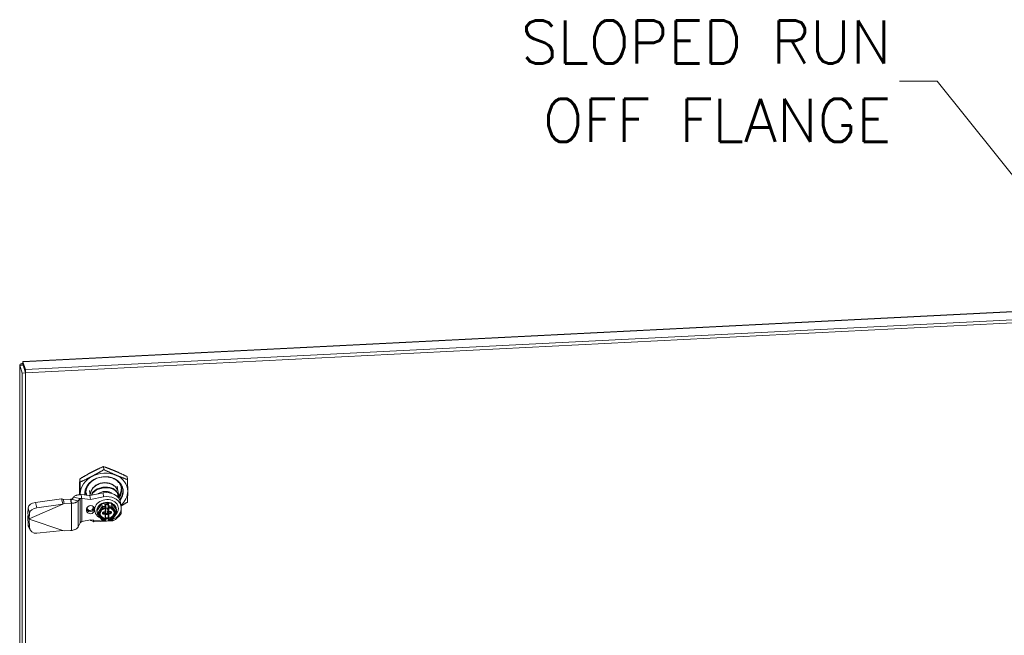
# Model space of a CAD drawing. Header units: inches. Extents: x 5 to 168, y 5 to 106.
# Tile 10 of 12: x 129 to 148, y 94 to 106. Entities that reach past the tile are written whole.
import ezdxf

# ---------------------------------------------------------------- set-up
doc = ezdxf.new("R2010")
doc.units = ezdxf.units.IN
doc.header["$LTSCALE"] = 10
doc.header["$MEASUREMENT"] = 0
doc.layers.get('0').update_dxf_attribs({"lineweight": 0})
for name, color, linetype, lineweight in [('Symbol (ANSI)', 7, 'Continuous', 5), ('Visible (ANSI)', 7, 'Continuous', 5), ('Visible Narrow (ANSI)', 7, 'Continuous', 5)]:
    doc.layers.add(name, color=color, linetype=linetype, lineweight=lineweight)
doc.styles.add('ROMANS', font='romans.shx')
doc.dimstyles.new('Default (ANSI)$7', dxfattribs={"dimscale": 10, "dimtxt": 0.08, "dimasz": 0.07, "dimexe": 0.0625, "dimexo": 0.0315, "dimgap": 0.0155, "dimtad": 0, "dimtih": 1, "dimtoh": 1, "dimrnd": 1e-08, "dimzin": 0, "dimdsep": 46, "dimtxsty": 'ROMANS', "dimblk": 'Filled-1', "dimcen": 0.09, "dimdle": 0.197, "dimclrd": 256, "dimclre": 256, "dimclrt": 256, "dimadec": 0, "dimazin": 0, "dimtfac": 1, "dimtofl": 0, "dimtmove": 0, "dimatfit": 3, "dimldrblk": 'Filled-1', "dimfxl": 1, "dimtolj": 1, "dimtzin": 0, "dimlwd": -1, "dimlwe": -1, "dimarcsym": 0})

# ---------------------------------------------------------------- blocks, each defined once
blk = doc.blocks.new('Filled-1')
at = {"color": 0}
for p, q in [((0, 0), (-1, 0.179)), ((-1, 0.179), (-1, -0.179)), ((-1, 0), (0, 0)), ((-1, -0.179), (0, 0))]:
    blk.add_line(p, q, dxfattribs=at)
at = {"color": 0, "flags": 128}
blk.add_lwpolyline([(-1, -0.179), (0, 0), (-1, 0.179), (-1, -0.179)], dxfattribs=at)
at = {"color": 0}
blk.add_solid([(-1, -0.179), (0, 0), (-1, 0.179), (-1, -0.179)], dxfattribs=at)

msp = doc.modelspace()

# ---------------------------------------------------------------- linework, layer by layer
at = {"layer": 'Visible (ANSI)'}
for p, q in [((129.3727, 99.5822), (149.0576, 100.5765)), ((149.1112, 100.4265), (129.4151, 99.4316)), ((129.4169, 99.3722), (149.113, 100.3671)), ((129.3092, 83.5215), (129.3092, 99.5165)), ((129.3497, 99.5153), (129.3095, 99.5133)), ((129.3095, 99.5133), (129.3549, 99.3686)), ((129.3709, 99.5164), (129.3497, 99.5153)), ((129.4151, 99.4316), (129.3689, 99.5788)), ((129.3708, 99.5194), (129.3689, 99.5788)), ((129.3708, 99.5194), (129.4169, 99.3722)), ((129.4163, 99.3717), (129.3709, 99.5164)), ((129.4163, 99.3717), (129.3549, 99.3686)), ((129.3549, 83.0617), (129.3549, 99.3686)), ((129.4169, 99.3722), (129.4151, 99.4316)), ((129.4163, 83.0648), (129.4163, 99.3717)), ((130.8742, 97.5709), (130.8656, 97.6275)), ((130.4329, 97.3398), (130.4244, 97.3964)), ((131.3154, 97.3844), (131.3068, 97.441)), ((130.6141, 97.0886), (130.4507, 97.1061)), ((130.4507, 97.1061), (130.4585, 97.0547)), ((130.6203, 97.0986), (130.6076, 97.1828)), ((130.8585, 97.1375), (130.6141, 97.0886)), ((130.6256, 97.0132), (130.6141, 97.0886)), ((131.1328, 97.1763), (131.1201, 97.2604)), ((131.1352, 97.0948), (131.1333, 97.1071)), ((129.4864, 96.6546), (130.1113, 96.9295)), ((130.084, 97.0291), (129.5992, 96.9617)), ((130.1113, 96.9295), (129.6266, 96.8621)), ((130.084, 97.0291), (130.1026, 96.9612)), ((130.1026, 96.9612), (130.1113, 96.9295)), ((130.1348, 96.9398), (130.1113, 96.9295)), ((130.2541, 97.0219), (130.1234, 97.0153)), ((130.1234, 97.0153), (130.1312, 96.9638)), ((130.1312, 96.9638), (130.1348, 96.9398)), ((130.2656, 96.9464), (130.1348, 96.9398)), ((130.261, 97.0212), (130.2541, 97.0219)), ((130.2656, 96.9464), (130.2541, 97.0219)), ((130.261, 97.0212), (130.2646, 96.9971)), ((130.2646, 96.9971), (130.2724, 96.9457)), ((130.2724, 96.9457), (130.2656, 96.9464)), ((130.3109, 97.0575), (130.2749, 97.017)), ((130.2749, 97.017), (130.3142, 97.0087)), ((130.3109, 97.0575), (130.3949, 97.0398)), ((130.3142, 97.0087), (130.3983, 96.9911)), ((130.3949, 97.0398), (130.4342, 97.0316)), ((130.4342, 97.0316), (130.3983, 96.9911)), ((130.4585, 97.0547), (130.4621, 97.0307)), ((130.6256, 97.0132), (130.4621, 97.0307)), ((130.8699, 97.062), (130.6256, 97.0132)), ((130.7455, 96.8017), (130.8358, 96.9344)), ((130.8358, 96.9344), (131.0164, 96.9435)), ((130.8438, 96.8816), (130.8358, 96.9344)), ((130.9095, 96.8778), (130.9038, 96.9156)), ((130.9529, 96.8237), (130.9529, 96.9171)), ((131.0244, 96.8907), (131.0164, 96.9435)), ((131.0164, 96.9435), (131.1066, 96.8199)), ((131.184, 96.9578), (131.1954, 96.8823)), ((131.1954, 96.896), (131.1954, 96.8822)), ((129.4658, 96.8604), (129.4591, 96.7543)), ((129.4591, 96.7543), (129.4777, 96.6864)), ((129.4931, 96.7607), (129.4864, 96.6546)), ((130.5537, 96.8059), (130.5537, 96.8381)), ((130.6975, 96.8453), (130.6975, 96.8132)), ((130.7024, 96.8087), (130.7037, 96.8003)), ((130.7535, 96.7488), (130.7455, 96.8017)), ((130.7463, 96.7874), (130.7468, 96.7836)), ((130.7546, 96.7463), (130.8445, 96.6232)), ((130.8583, 96.7635), (130.8583, 96.7742)), ((130.8685, 96.7814), (130.8914, 96.7826)), ((130.8875, 96.7802), (130.9022, 96.781)), ((130.9037, 96.7693), (130.9071, 96.7467)), ((130.9073, 96.7981), (130.9073, 96.8572)), ((130.9073, 96.6604), (130.9073, 96.7445)), ((130.9091, 96.7933), (130.9119, 96.7744)), ((130.9102, 96.8641), (130.9102, 96.8672)), ((130.912, 96.8471), (130.912, 96.8163)), ((130.912, 96.7734), (130.912, 96.7426)), ((130.919, 96.754), (130.932, 96.7546)), ((130.9349, 96.8563), (130.9218, 96.8556)), ((130.9218, 96.7351), (130.9349, 96.7357)), ((130.9418, 96.8368), (130.9418, 96.8543)), ((130.9418, 96.7632), (130.9418, 96.794)), ((130.9419, 96.8358), (130.9448, 96.817)), ((130.9447, 96.8179), (130.9447, 96.8488)), ((130.9447, 96.7443), (130.9447, 96.7751)), ((130.9516, 96.8025), (130.9559, 96.8027)), ((130.9529, 96.6768), (130.9529, 96.7701)), ((130.953, 96.8221), (130.9564, 96.7994)), ((130.9548, 96.8104), (130.9545, 96.8104)), ((130.9545, 96.7836), (130.9692, 96.7844)), ((130.9592, 96.8661), (130.9565, 96.8843)), ((130.9731, 96.7867), (130.996, 96.7879)), ((131.0242, 96.6317), (131.1137, 96.7633)), ((131.0521, 96.819), (131.0521, 96.819)), ((131.1047, 96.8417), (131.1053, 96.8379)), ((131.1146, 96.7671), (131.1066, 96.8199)), ((131.1403, 96.8751), (131.1416, 96.8666)), ((131.1901, 96.7883), (131.1901, 96.8018)), ((131.1901, 96.7883), (131.1954, 96.7528)), ((131.1954, 96.8266), (131.1954, 96.7528)), ((129.4591, 96.6936), (129.4658, 96.5371)), ((129.4591, 96.6936), (129.4777, 96.6642)), ((129.4759, 96.6867), (129.4775, 96.6763)), ((129.4775, 96.6763), (129.4811, 96.6523)), ((129.4777, 96.6864), (129.4864, 96.6546)), ((129.4777, 96.6642), (129.4798, 96.6609)), ((129.4864, 96.6546), (129.4811, 96.6523)), ((129.4811, 96.6523), (129.4864, 96.6505)), ((129.4864, 96.6505), (130.1113, 96.4388)), ((129.4864, 96.6505), (129.4931, 96.4941)), ((130.3983, 96.505), (130.4342, 96.5784)), ((130.4621, 96.6041), (130.6256, 96.6381)), ((130.6256, 96.6381), (130.8699, 96.614)), ((130.6817, 96.6326), (130.6865, 96.6006)), ((131.0411, 96.6185), (130.6865, 96.6006)), ((130.8464, 96.6223), (130.9006, 96.6251)), ((130.9534, 96.6727), (130.9073, 96.6703)), ((130.9101, 96.6422), (130.9073, 96.6604)), ((130.9102, 96.6377), (130.9102, 96.6407)), ((130.9587, 96.6381), (130.9529, 96.6759)), ((130.9692, 96.6285), (131.0234, 96.6313)), ((131.0378, 96.6403), (131.0411, 96.6185)), ((129.4832, 96.481), (129.5106, 96.4379)), ((129.6266, 96.3851), (130.1113, 96.4388)), ((130.1113, 96.4388), (130.1348, 96.4308)), ((130.1348, 96.4308), (130.255, 96.4369))]:
    msp.add_line(p, q, dxfattribs=at)
for centre, start, end in [((130.9003, 96.8641), 284.40761, 0), ((130.969, 96.8676), 188.61675, 261.14033), ((130.9003, 96.6407), 359.99997, 8.61675)]:
    msp.add_arc(centre, 0.00984, start, end, dxfattribs=at)
for centre, major_axis, ratio, start_param, end_param in [((130.8756, 97.1438), (-0.4379, -0.0664), 0.8133896, 5.1133495, 6.160547), ((130.8756, 97.1438), (0.3568, 0.0541), 0.8133896, 5.570486, 9.3931332), ((130.8756, 97.1438), (-0.4379, -0.0664), 0.8133896, 4.0661519, 5.1133495), ((130.8756, 97.1438), (0.4379, 0.0664), 0.8133896, 6.160547, 7.2077446), ((130.8727, 97.1627), (-0.3305, -0.0501), 0.8133896, 4.5897168, 6.3454764), ((130.8796, 97.1174), (-0.2563, -0.0388), 0.8133896, 3.3203513, 6.1044266), ((130.8756, 97.1438), (-0.4379, -0.0664), 0.8133896, 6.160547, 6.2035483), ((130.8727, 97.1627), (-0.3568, -0.0541), 0.8133896, 0.0325139, 0.0334015), ((130.8642, 97.2193), (-0.3305, -0.0501), 0.8133896, 0.1054929, 0.2897263), ((130.8638, 96.8814), (0.3732, 0.0566), 0.8133896, 2.1550333, 2.2162411), ((130.8862, 97.074), (-0.2076, -0.0315), 0.8133896, 4.3750553, 4.8775015), ((130.9083, 96.916), (0.2757, 0.0418), 0.8133896, 0, 1.6283986), ((130.9197, 96.8405), (0.2757, 0.0418), 0.8133896, 4.9864167, 7.9115839), ((130.8638, 96.8813), (0.3732, 0.0566), 0.8133896, 0.5598019, 0.6118095), ((130.8727, 97.1627), (0.3568, 0.0541), 0.8133896, 5.5539807, 6.2506714), ((130.8756, 97.1438), (0.4379, 0.0664), 0.8133896, 5.388162, 6.160547), ((129.594, 96.8782), (-0.1266, -0.0347), 0.6164474, 4.5040674, 6.0748637), ((130.6256, 96.8417), (-0.0714, -0.0108), 0.8133896, 3.0189544, 6.160547), ((130.9226, 96.8334), (0.219, 0.0332), 0.8133896, 5.3940625, 10.3267363), ((130.9255, 96.8146), (-0.1792, -0.0272), 0.8133896, 3.1415927, 6.2831853), ((130.9261, 96.8108), (-0.1792, -0.0272), 0.8133896, 5.1133495, 6.160547), ((130.9261, 96.8108), (-0.1792, -0.0272), 0.8133896, 4.0661519, 5.1133495), ((130.8932, 96.9198), (0.00976, -0.00797), 0.5399775, 0.5380783, 1.9862363), ((130.9618, 96.9232), (-0.00768, -0.0094), 0.4875498, 4.1743107, 5.7451071), ((130.9261, 96.8108), (0.1792, 0.0272), 0.8133896, 6.160547, 7.2077446), ((129.6213, 96.7786), (-0.1266, -0.0347), 0.6164474, 4.5040674, 6.0748637), ((130.6256, 96.8096), (0.0714, 0.0108), 0.8133896, 3.0189544, 6.160547), ((130.9261, 96.8108), (-0.1792, -0.0272), 0.8133896, 6.160547, 6.4058236), ((130.7724, 96.7498), (-0.0189, -0.0003), 0.5008459, 0.0672283, 1.6380247), ((130.9326, 96.7674), (-0.1298, -0.0197), 0.8133896, 0.0632319, 1.1825459), ((130.8532, 96.8686), (-0.0089, 0.0159), 0.2125341, 0.5119713, 2.0827676), ((130.8875, 96.7668), (0.0162, 0.0025), 0.8133896, 0, 1.448158), ((130.9022, 96.7729), (0.00973, 0.00147), 0.8133896, 6.160547, 7.7313434), ((130.9022, 96.8158), (0.00973, 0.00147), 0.8133896, 5.1371182, 6.160547), ((130.8993, 96.7918), (0.00973, 0.00147), 0.8133896, 0, 0.5085401), ((130.9218, 96.8476), (-0.00973, -0.00147), 0.8133896, 4.5897507, 6.160547), ((130.919, 96.762), (0.00973, 0.00147), 0.8133896, 3.8025629, 4.5897507), ((130.9218, 96.7431), (-0.00973, -0.00147), 0.8133896, 6.160547, 7.7313434), ((130.932, 96.7627), (0.00973, 0.00147), 0.8133896, 4.5897507, 6.160547), ((130.9349, 96.8483), (0.00973, 0.00147), 0.8133896, 6.160547, 7.7313434), ((130.9349, 96.7438), (0.00973, 0.00147), 0.8133896, 4.5897507, 6.160547), ((130.9516, 96.8373), (-0.00973, -0.00147), 0.8133896, 6.160547, 6.2831853), ((130.9516, 96.7945), (-0.00973, -0.00147), 0.8133896, 4.5897507, 6.160547), ((130.9545, 96.8184), (-0.00973, -0.00147), 0.8133896, 6.160547, 7.7313434), ((130.9545, 96.7756), (-0.00973, -0.00147), 0.8133896, 4.5897507, 6.160547), ((130.9692, 96.8245), (-0.0162, -0.0025), 0.8133896, 6.160547, 6.2831853), ((130.9692, 96.771), (-0.0162, -0.0025), 0.8133896, 4.5897507, 6.160547), ((130.9661, 96.8865), (-0.001, 0.0137), 0.7151868, 1.5531104, 1.6757487), ((130.9326, 96.7674), (0.1298, 0.0197), 0.8133896, 4.8553629, 6.2199534), ((131.0149, 96.8768), (0.0079, 0.0166), 0.3226577, 4.267646, 5.8384424), ((130.8638, 96.8814), (-0.3732, -0.0566), 0.8133896, 1.9390803, 2.5280321), ((130.9326, 96.7674), (0.1298, 0.0197), 0.8133896, 0.3263268, 0.3263364), ((130.9261, 96.8108), (0.1792, 0.0272), 0.8133896, 5.3748976, 5.3749043), ((131.0958, 96.7661), (0.0189, 0.0003), 0.5008459, 4.7796173, 6.3504136), ((130.8584, 96.9168), (0.3732, 0.0566), 0.8133896, 5.6106281, 5.6696248), ((129.594, 96.5513), (-0.1108, -0.0703), 0.9213955, 5.7946303, 6.2831853), ((130.8638, 96.8814), (-0.3732, -0.0566), 0.8133896, 0.7321975, 0.9572358), ((130.9261, 96.8108), (0.1792, 0.0272), 0.8133896, 3.8813334, 3.8813361), ((130.8532, 96.6391), (0.0079, 0.0166), 0.3226577, 2.9690575, 4.267646), ((130.9197, 96.8405), (0.2757, 0.0418), 0.8133896, 4.4095102, 4.9321508), ((130.8975, 96.6596), (-0.00984, -0.00074), 0.2347806, 3.1592786, 4.360744), ((130.9261, 96.8108), (0.1792, 0.0272), 0.8133896, 4.4856939, 4.747416), ((130.9226, 96.8334), (0.219, 0.0332), 0.8133896, 4.5257949, 4.7410573), ((130.9618, 96.6829), (0.00768, 0.0094), 0.4875498, 2.6035144, 2.7261527), ((130.9661, 96.6631), (-0.00984, -0.00074), 0.2347806, 4.8541292, 6.1782329), ((131.0149, 96.6473), (-0.0089, 0.0159), 0.2125341, 2.0827676, 3.2468995), ((129.6213, 96.5083), (-0.1108, -0.0703), 0.9213955, 5.7946303, 7.3654266)]:
    msp.add_ellipse(centre, major_axis=major_axis, ratio=ratio, start_param=start_param, end_param=end_param, dxfattribs=at)
for points, knots in [([(129.3093, 99.5148), (129.3079, 99.5271), (129.3228, 99.5396), (129.3472, 99.5446), (129.3542, 99.546), (129.3619, 99.5468), (129.3699, 99.5469)], [-0.9727877, -0.9727877, -0.9727877, -0.9727877, -0.32751892, -0.32751892, -0.32751892, -0.14352813, -0.14352813, -0.14352813, -0.14352813]), ([(129.3717, 99.5166), (129.3712, 99.5166), (129.371, 99.5166), (129.3709, 99.5165), (129.3708, 99.5165), (129.3708, 99.5164), (129.3709, 99.5164)], [0.78938782, 0.78938782, 0.78938782, 0.78938782, 0.91100988, 0.91100988, 0.91100988, 1, 1, 1, 1]), ([(131.137, 97.0658), (131.1389, 97.0731), (131.1404, 97.0805), (131.1447, 97.1109), (131.1438, 97.1344), (131.1332, 97.1792), (131.1238, 97.2006), (131.0976, 97.2396), (131.0806, 97.2572), (131.0404, 97.2872), (131.0171, 97.2993), (130.9665, 97.3168), (130.9391, 97.322), (130.8833, 97.3248), (130.8548, 97.3224), (130.7996, 97.31), (130.773, 97.3001), (130.7243, 97.2737), (130.7022, 97.2573), (130.6652, 97.2195), (130.6501, 97.1982), (130.6289, 97.1531), (130.6225, 97.1295), (130.6203, 97.1004), (130.6201, 97.0951), (130.6202, 97.0898)], [1.5366446, 1.5366446, 1.5366446, 1.5366446, 1.6348309, 1.6348309, 1.9404217, 1.9404217, 2.2426734, 2.2426734, 2.5523808, 2.5523808, 2.8731612, 2.8731612, 3.2012086, 3.2012086, 3.5320183, 3.5320183, 3.8632205, 3.8632205, 4.1930091, 4.1930091, 4.5178081, 4.5178081, 4.8323985, 4.8323985, 4.9018645, 4.9018645, 4.9018645, 4.9018645]), ([(131.1841, 97.0311), (131.2024, 97.0603), (131.215, 97.0916), (131.2275, 97.1551), (131.2274, 97.1868), (131.2158, 97.2423), (131.2042, 97.2796), (131.1501, 97.3483), (131.1193, 97.374), (131.0528, 97.4102), (131.0186, 97.4223), (130.9469, 97.4366), (130.91, 97.4387), (130.8727, 97.4356)], [-2.9614385, -2.9614385, -2.9614385, -2.9614385, -2.2909278, -2.2909278, -1.6233076, -1.6233076, -1.092246, -1.092246, -0.6859762, -0.6859762, -0.3422171, -0.3422171, -0.000086, -0.000086, -0.000086, -0.000086]), ([(131.1512, 97.0387), (131.1546, 97.0431), (131.1579, 97.0476), (131.1783, 97.0775), (131.1907, 97.1047), (131.2023, 97.1506), (131.2046, 97.1687), (131.2047, 97.204), (131.2027, 97.2211), (131.1943, 97.2552), (131.1879, 97.2721), (131.1711, 97.3041), (131.1608, 97.319), (131.1282, 97.3566), (131.1027, 97.3771), (131.0626, 97.3993), (131.0516, 97.4046), (131.0275, 97.4145), (131.0145, 97.419), (130.9803, 97.4285), (130.9588, 97.4325), (130.9157, 97.4367), (130.8943, 97.437), (130.8728, 97.4356)], [1.0192075, 1.0192075, 1.0192075, 1.0192075, 1.0767914, 1.0767914, 1.3982296, 1.3982296, 1.6035299, 1.6035299, 1.8002216, 1.8002216, 2.0048955, 2.0048955, 2.2047036, 2.2047036, 2.5449794, 2.5449794, 2.6670497, 2.6670497, 2.8013701, 2.8013701, 3.0075243, 3.0075243, 3.2054756, 3.2054756, 3.2054756, 3.2054756]), ([(130.3109, 97.0575), (130.3148, 97.0629), (130.3199, 97.0681), (130.3323, 97.0778), (130.3396, 97.0823), (130.3532, 97.089), (130.3591, 97.0914), (130.3688, 97.0949), (130.3725, 97.096), (130.3852, 97.0997), (130.3948, 97.1018), (130.4097, 97.104), (130.4148, 97.1046), (130.43, 97.106), (130.4403, 97.1064), (130.4507, 97.1061)], [-0.57190935, -0.57190935, -0.57190935, -0.57190935, -0.46582215, -0.46582215, -0.35814811, -0.35814811, -0.28640234, -0.28640234, -0.24541713, -0.24541713, -0.14723528, -0.14723528, -0.09817768, -0.09817768, -0.0021059, -0.0021059, -0.0021059, -0.0021059]), ([(130.5501, 97.0955), (130.5462, 97.1058), (130.543, 97.1164), (130.5406, 97.1273), (130.5405, 97.1275), (130.5405, 97.1276)], [1.29727967, 1.29727967, 1.29727967, 1.29727967, 1.41890743, 1.41890743, 1.4207563, 1.4207563, 1.4207563, 1.4207563]), ([(130.5409, 97.1229), (130.5417, 97.1192), (130.5425, 97.1154), (130.5448, 97.1063), (130.5464, 97.101), (130.5481, 97.0957)], [1.76699935, 1.76699935, 1.76699935, 1.76699935, 1.80924414, 1.80924414, 1.87065034, 1.87065034, 1.87065034, 1.87065034]), ([(131.1333, 97.1071), (131.1307, 97.1243), (131.1251, 97.1408), (131.1045, 97.1769), (131.086, 97.1946), (131.0435, 97.2207), (131.0164, 97.231), (130.9561, 97.2432), (130.9229, 97.2452), (130.8598, 97.2421), (130.8261, 97.2367), (130.7641, 97.2182), (130.7359, 97.2052), (130.691, 97.1746), (130.6713, 97.1551), (130.6513, 97.1204), (130.6461, 97.1076), (130.6428, 97.0943)], [0.0917303, 0.0917303, 0.0917303, 0.0917303, 0.290051, 0.290051, 0.5801019, 0.5801019, 0.8698492, 0.8698492, 1.1595964, 1.1595964, 1.4493437, 1.4493437, 1.739091, 1.739091, 2.0291419, 2.0291419, 2.181414, 2.181414, 2.181414, 2.181414]), ([(130.6487, 97.0955), (130.6517, 97.104), (130.6555, 97.1123), (130.6732, 97.143), (130.6928, 97.1627), (130.7376, 97.1935), (130.7659, 97.2067), (130.8278, 97.2253), (130.8615, 97.2307), (130.9246, 97.2339), (130.9578, 97.2319), (131.0181, 97.2195), (131.0452, 97.209), (131.0878, 97.1827), (131.1063, 97.1649), (131.1309, 97.1218), (131.137, 97.0963), (131.137, 97.0705)], [-2.1274494, -2.1274494, -2.1274494, -2.1274494, -2.0274931, -2.0274931, -1.7376998, -1.7376998, -1.4481715, -1.4481715, -1.1586432, -1.1586432, -0.8691148, -0.8691148, -0.5795865, -0.5795865, -0.2897932, -0.2897932, 0, 0, 0, 0]), ([(130.7658, 97.1189), (130.7685, 97.1213), (130.7713, 97.1236), (130.7892, 97.137), (130.8081, 97.1467), (130.8495, 97.1604), (130.872, 97.1643), (130.9141, 97.1664), (130.9363, 97.1647), (130.977, 97.1552), (130.9954, 97.1474), (131.0134, 97.1353), (131.0168, 97.1328), (131.0201, 97.1301)], [-1.1956856, -1.1956856, -1.1956856, -1.1956856, -1.15848769, -1.15848769, -0.96541736, -0.96541736, -0.77234704, -0.77234704, -0.57927672, -0.57927672, -0.38620639, -0.38620639, -0.33955145, -0.33955145, -0.33955145, -0.33955145]), ([(131.1985, 97.2381), (131.1988, 97.2334), (131.1989, 97.2288), (131.1989, 97.2019), (131.1953, 97.1796), (131.1823, 97.1379), (131.1733, 97.1185), (131.1546, 97.0882), (131.1462, 97.0769), (131.137, 97.066)], [1.55041109, 1.55041109, 1.55041109, 1.55041109, 1.60312481, 1.60312481, 1.85651686, 1.85651686, 2.08618645, 2.08618645, 2.23263329, 2.23263329, 2.23263329, 2.23263329]), ([(131.1378, 97.0558), (131.1423, 97.061), (131.1465, 97.0664), (131.1592, 97.0834), (131.1667, 97.0955), (131.1821, 97.125), (131.1888, 97.1425), (131.198, 97.1786), (131.2003, 97.197), (131.2004, 97.2214), (131.2001, 97.2274), (131.1996, 97.2334)], [0.97005191, 0.97005191, 0.97005191, 0.97005191, 1.040235, 1.040235, 1.19063232, 1.19063232, 1.39593011, 1.39593011, 1.60477099, 1.60477099, 1.67348377, 1.67348377, 1.67348377, 1.67348377]), ([(131.147, 97.0446), (131.1483, 97.0463), (131.1497, 97.048), (131.1635, 97.0661), (131.1738, 97.0833), (131.1925, 97.1244), (131.1993, 97.1486), (131.2038, 97.19), (131.2036, 97.2072), (131.2015, 97.224)], [-4.3402368, -4.3402368, -4.3402368, -4.3402368, -4.31740272, -4.31740272, -4.1054048, -4.1054048, -3.82846479, -3.82846479, -3.63391673, -3.63391673, -3.63391673, -3.63391673]), ([(130.084, 97.0291), (130.0905, 97.0275), (130.097, 97.0255), (130.1102, 97.0208), (130.1168, 97.0182), (130.1234, 97.0153)], [-0.14435283, -0.14435283, -0.14435283, -0.14435283, -0.07226322, -0.07226322, -0.00141895, -0.00141895, -0.00141895, -0.00141895]), ([(130.261, 97.0212), (130.2633, 97.02), (130.2656, 97.0191), (130.2699, 97.0177), (130.2718, 97.0174), (130.2739, 97.0171), (130.2745, 97.017), (130.2749, 97.017)], [-0.068906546, -0.068906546, -0.068906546, -0.068906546, -0.04291498, -0.04291498, -0.014281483, -0.014281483, -0.000002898, -0.000002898, -0.000002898, -0.000002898]), ([(130.3983, 96.9911), (130.3966, 96.9888), (130.3948, 96.9865), (130.3889, 96.9803), (130.3844, 96.9764), (130.3757, 96.9704), (130.372, 96.9681), (130.3626, 96.9632), (130.3568, 96.9605), (130.3471, 96.9569), (130.3434, 96.9557), (130.3315, 96.9521), (130.323, 96.9502), (130.3095, 96.948), (130.305, 96.9474), (130.2912, 96.946), (130.2819, 96.9456), (130.2724, 96.9457)], [-0.51326565, -0.51326565, -0.51326565, -0.51326565, -0.46948028, -0.46948028, -0.38817647, -0.38817647, -0.33399492, -0.33399492, -0.2617343, -0.2617343, -0.2204584, -0.2204584, -0.13226164, -0.13226164, -0.08819313, -0.08819313, -0.00099704, -0.00099704, -0.00099704, -0.00099704]), ([(130.4621, 97.0307), (130.4592, 97.0316), (130.4564, 97.0322), (130.4509, 97.0331), (130.4483, 97.0334), (130.4444, 97.0335), (130.4429, 97.0335), (130.4383, 97.0331), (130.4358, 97.0324), (130.4342, 97.0316)], [-0.12408728, -0.12408728, -0.12408728, -0.12408728, -0.09500401, -0.09500401, -0.06592672, -0.06592672, -0.04656764, -0.04656764, 0, 0, 0, 0]), ([(129.4591, 96.6936), (129.4607, 96.6997), (129.4625, 96.7057), (129.4654, 96.7153), (129.4666, 96.7189), (129.4678, 96.7225)], [-0.12222668, -0.12222668, -0.12222668, -0.12222668, -0.06156732, -0.06156732, -0.02213833, -0.02213833, -0.02213833, -0.02213833]), ([(129.4759, 96.6867), (129.4751, 96.6922), (129.474, 96.6981), (129.4716, 96.7085), (129.4704, 96.7131), (129.4692, 96.7175)], [0, 0, 0, 0, 0.054107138, 0.054107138, 0.097463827, 0.097463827, 0.097463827, 0.097463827]), ([(130.816, 96.7919), (130.814, 96.7882), (130.8122, 96.7845), (130.8091, 96.777), (130.8079, 96.7731), (130.8058, 96.7654), (130.8051, 96.7615), (130.8041, 96.7538), (130.8039, 96.7499), (130.804, 96.7422), (130.8043, 96.7383), (130.8049, 96.7345)], [5.84451529, 5.84451529, 5.84451529, 5.84451529, 5.95614066, 5.95614066, 6.06856139, 6.06856139, 6.18098212, 6.18098212, 6.29340285, 6.29340285, 6.40582359, 6.40582359, 6.40582359, 6.40582359]), ([(130.9028, 96.8546), (130.8966, 96.853), (130.8906, 96.8511), (130.8789, 96.8466), (130.8733, 96.844), (130.8624, 96.8382), (130.8572, 96.835), (130.8475, 96.8281), (130.8429, 96.8243), (130.8344, 96.8164), (130.8304, 96.8123), (130.8269, 96.8079)], [4.95906922, 4.95906922, 4.95906922, 4.95906922, 5.10234605, 5.10234605, 5.24562287, 5.24562287, 5.3888997, 5.3888997, 5.53217652, 5.53217652, 5.67545335, 5.67545335, 5.67545335, 5.67545335]), ([(130.8583, 96.7742), (130.8583, 96.7746), (130.8584, 96.7751), (130.8588, 96.7762), (130.8591, 96.7768), (130.8602, 96.778), (130.8608, 96.7786), (130.8622, 96.7796), (130.863, 96.78), (130.8648, 96.7808), (130.8657, 96.781), (130.8673, 96.7813), (130.8679, 96.7814), (130.8685, 96.7814)], [0, 0, 0, 0, 0.3141593, 0.3141593, 0.6283185, 0.6283185, 0.902167, 0.902167, 1.1574451, 1.1574451, 1.4090108, 1.4090108, 1.5707963, 1.5707963, 1.5707963, 1.5707963]), ([(130.8583, 96.763), (130.8583, 96.763), (130.8583, 96.7631), (130.8583, 96.7631), (130.8583, 96.7632), (130.8583, 96.7632), (130.8583, 96.7633), (130.8583, 96.7633), (130.8583, 96.7633), (130.8583, 96.7634), (130.8583, 96.7634), (130.8583, 96.7635)], [6.16054703, 6.16054703, 6.16054703, 6.16054703, 6.18507468, 6.18507468, 6.20960234, 6.20960234, 6.23413, 6.23413, 6.25865765, 6.25865765, 6.28318531, 6.28318531, 6.28318531, 6.28318531]), ([(130.8914, 96.7826), (130.893, 96.7827), (130.8945, 96.7829), (130.8974, 96.7839), (130.8988, 96.7845), (130.9014, 96.7862), (130.9027, 96.7873), (130.9048, 96.7898), (130.9057, 96.7912), (130.9069, 96.7944), (130.9073, 96.796), (130.9073, 96.7978), (130.9073, 96.798), (130.9073, 96.7981)], [1.5707963, 1.5707963, 1.5707963, 1.5707963, 1.8849556, 1.8849556, 2.1991149, 2.1991149, 2.5132741, 2.5132741, 2.8274334, 2.8274334, 3.117209, 3.117209, 3.1415927, 3.1415927, 3.1415927, 3.1415927]), ([(130.9071, 96.7467), (130.9072, 96.7465), (130.9072, 96.7464), (130.9072, 96.7461), (130.9072, 96.7459), (130.9073, 96.7457), (130.9073, 96.7455), (130.9073, 96.7452), (130.9073, 96.7451), (130.9073, 96.7448), (130.9073, 96.7447), (130.9073, 96.7445)], [3.01895437, 3.01895437, 3.01895437, 3.01895437, 3.04348203, 3.04348203, 3.06800969, 3.06800969, 3.09253735, 3.09253735, 3.11706501, 3.11706501, 3.14159267, 3.14159267, 3.14159267, 3.14159267]), ([(130.9095, 96.8778), (130.9097, 96.8761), (130.9099, 96.8738), (130.9101, 96.8709), (130.9101, 96.8703), (130.9102, 96.8689), (130.9102, 96.868), (130.9102, 96.8672)], [0, 0, 0, 0, 0.021224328, 0.021224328, 0.026521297, 0.026521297, 0.034772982, 0.034772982, 0.034772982, 0.034772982]), ([(130.9731, 96.7867), (130.9717, 96.7866), (130.9703, 96.7867), (130.9675, 96.7873), (130.9661, 96.7877), (130.9634, 96.789), (130.9621, 96.7899), (130.9598, 96.792), (130.9588, 96.7933), (130.9573, 96.7961), (130.9567, 96.7976), (130.9564, 96.7993), (130.9564, 96.7994), (130.9564, 96.7994)], [4.712389, 4.712389, 4.712389, 4.712389, 5.0020206, 5.0020206, 5.2916522, 5.2916522, 5.5812838, 5.5812838, 5.8709154, 5.8709154, 6.1481109, 6.1481109, 6.160547, 6.160547, 6.160547, 6.160547]), ([(131.0427, 96.8192), (131.0392, 96.8232), (131.0353, 96.8269), (131.0269, 96.8339), (131.0224, 96.8371), (131.0127, 96.843), (131.0075, 96.8456), (130.9968, 96.8503), (130.9912, 96.8523), (130.9796, 96.8556), (130.9736, 96.8569), (130.9674, 96.8579)], [3.74932482, 3.74932482, 3.74932482, 3.74932482, 3.89260161, 3.89260161, 4.03587839, 4.03587839, 4.17915517, 4.17915517, 4.32243196, 4.32243196, 4.46570874, 4.46570874, 4.46570874, 4.46570874]), ([(130.996, 96.7879), (130.997, 96.7879), (130.9979, 96.7879), (130.9997, 96.7876), (131.0006, 96.7873), (131.0021, 96.7867), (131.0027, 96.7864), (131.0038, 96.7856), (131.0042, 96.7851), (131.0049, 96.7843), (131.005, 96.7839), (131.0052, 96.7834), (131.0052, 96.7832), (131.0052, 96.7831)], [1.5707963, 1.5707963, 1.5707963, 1.5707963, 1.8220112, 1.8220112, 2.0741398, 2.0741398, 2.3324754, 2.3324754, 2.6155065, 2.6155065, 2.9051381, 2.9051381, 3.0189544, 3.0189544, 3.0189544, 3.0189544]), ([(131.0644, 96.7738), (131.0641, 96.776), (131.0637, 96.7781), (131.0627, 96.7823), (131.0621, 96.7844), (131.0608, 96.7886), (131.0601, 96.7907), (131.0584, 96.7947), (131.0575, 96.7967), (131.0556, 96.8007), (131.0545, 96.8026), (131.0534, 96.8045)], [3.26423093, 3.26423093, 3.26423093, 3.26423093, 3.32759639, 3.32759639, 3.39096184, 3.39096184, 3.45432729, 3.45432729, 3.51769274, 3.51769274, 3.58011738, 3.58011738, 3.58011738, 3.58011738]), ([(130.4342, 96.5784), (130.4352, 96.5811), (130.4365, 96.5836), (130.4399, 96.5884), (130.4419, 96.5907), (130.4456, 96.5942), (130.4472, 96.5955), (130.453, 96.5998), (130.4575, 96.6022), (130.4621, 96.6041)], [-0.12409009, -0.12409009, -0.12409009, -0.12409009, -0.09500691, -0.09500691, -0.06592788, -0.06592788, -0.04656764, -0.04656764, -0.00000314, -0.00000314, -0.00000314, -0.00000314]), ([(130.9102, 96.6377), (130.9102, 96.6368), (130.9102, 96.636), (130.9101, 96.6347), (130.91, 96.6342), (130.9098, 96.6331), (130.9097, 96.6326), (130.9094, 96.6315), (130.9091, 96.6309), (130.9085, 96.6296), (130.908, 96.629), (130.9068, 96.6276), (130.906, 96.6269), (130.9042, 96.6259), (130.9032, 96.6255), (130.9016, 96.6252), (130.9011, 96.6251), (130.9006, 96.6251)], [0, 0, 0, 0, 0.009528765, 0.009528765, 0.01612124, 0.01612124, 0.021414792, 0.021414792, 0.027143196, 0.027143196, 0.034720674, 0.034720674, 0.044027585, 0.044027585, 0.053635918, 0.053635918, 0.058519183, 0.058519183, 0.058519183, 0.058519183]), ([(130.9692, 96.6285), (130.9682, 96.6285), (130.9671, 96.6286), (130.965, 96.6292), (130.964, 96.6296), (130.9623, 96.6308), (130.9615, 96.6315), (130.9606, 96.6328), (130.9603, 96.6332), (130.9598, 96.634), (130.9596, 96.6344), (130.9592, 96.6355), (130.959, 96.6362), (130.9588, 96.6372), (130.9587, 96.6376), (130.9587, 96.6381)], [0, 0, 0, 0, 0.009785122, 0.009785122, 0.019391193, 0.019391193, 0.029006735, 0.029006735, 0.033698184, 0.033698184, 0.038067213, 0.038067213, 0.045098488, 0.045098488, 0.050676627, 0.050676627, 0.050676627, 0.050676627]), ([(130.2724, 96.4389), (130.2721, 96.4388), (130.2718, 96.4388), (130.2704, 96.4386), (130.2692, 96.4385), (130.2628, 96.4378), (130.2587, 96.4373), (130.255, 96.4369)], [0.289898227, 0.289898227, 0.289898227, 0.289898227, 0.292565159, 0.292565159, 0.302927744, 0.302927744, 0.350558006, 0.350558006, 0.350558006, 0.350558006]), ([(130.2724, 96.4389), (130.2765, 96.4393), (130.2806, 96.4399), (130.2944, 96.4421), (130.3041, 96.4443), (130.3195, 96.4488), (130.3256, 96.4509), (130.3391, 96.4562), (130.3464, 96.4596), (130.3607, 96.4675), (130.3675, 96.4721), (130.3797, 96.4818), (130.3851, 96.4871), (130.393, 96.4966), (130.3959, 96.5007), (130.3983, 96.505)], [-0.53581418, -0.53581418, -0.53581418, -0.53581418, -0.49808358, -0.49808358, -0.4066914, -0.4066914, -0.34579234, -0.34579234, -0.26456962, -0.26456962, -0.17637489, -0.17637489, -0.0881865, -0.0881865, -0.02345926, -0.02345926, -0.02345926, -0.02345926])]:
    msp.add_open_spline(points, degree=3, knots=knots, dxfattribs=at)
for points in [[(129.3095, 99.5133), (129.3094, 99.5138), (129.3093, 99.5143), (129.3093, 99.5148)], [(129.3689, 99.5788), (129.3701, 99.581), (129.3714, 99.582), (129.3727, 99.582)], [(130.5399, 97.1371), (130.5438, 97.1227), (130.549, 97.1086), (130.5557, 97.0949)], [(130.5421, 97.1135), (130.543, 97.1076), (130.5442, 97.1018), (130.5456, 97.096)], [(131.137, 97.0705), (131.137, 97.0662), (131.1368, 97.0618), (131.1365, 97.0573)], [(131.1677, 97.0106), (131.1734, 97.0173), (131.1789, 97.0241), (131.1841, 97.0311)], [(131.1841, 97.0311), (131.1841, 97.0311), (131.1841, 97.0311), (131.1841, 97.0311)], [(130.8269, 96.8079), (130.8228, 96.8028), (130.8191, 96.7975), (130.8161, 96.792)], [(131.0534, 96.8046), (131.0503, 96.8097), (131.0468, 96.8146), (131.0427, 96.8192)], [(130.9007, 96.662), (130.8999, 96.662), (130.8991, 96.6621), (130.8983, 96.6623)], [(130.967, 96.6657), (130.9662, 96.6655), (130.9654, 96.6654), (130.9645, 96.6653)]]:
    msp.add_open_spline(points, degree=3, dxfattribs=at)
for points, weights in [([(130.6435, 97.5214), (130.7459, 97.575), (130.8656, 97.6275)], [1.7735026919, 1.77350269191, 1.64617092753]), ([(130.8656, 97.6275), (130.9824, 97.5869), (131.0848, 97.5437)], [1.64617092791, 1.77350269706, 1.77350269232]), ([(130.4244, 97.3964), (130.5412, 97.4677), (130.6435, 97.5214)], [1.64617092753, 1.77350269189, 1.7735026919]), ([(130.4329, 97.3398), (130.5526, 97.3923), (130.655, 97.4459)], [1.64617092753, 1.77350269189, 1.77350269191]), ([(130.655, 97.4459), (130.7574, 97.4995), (130.8742, 97.5709)], [1.77350269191, 1.77350269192, 1.64617092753]), ([(130.8742, 97.5709), (130.9938, 97.5114), (131.0962, 97.4682)], [1.64617093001, 1.77350269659, 1.77350269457]), ([(131.0848, 97.5437), (131.1872, 97.5004), (131.3068, 97.441)], [1.77350269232, 1.77350268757, 1.64617092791]), ([(131.0962, 97.4682), (131.1986, 97.4249), (131.3154, 97.3844)], [1.77350269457, 1.77350269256, 1.64617093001]), ([(130.4229, 97.197), (130.4229, 97.2939), (130.4244, 97.3964)], [1.7735026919, 1.77350269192, 1.64617092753]), ([(130.4344, 97.1216), (130.4344, 97.2185), (130.4329, 97.3398)], [1.77350269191, 1.77350269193, 1.64617092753]), ([(131.3154, 97.3844), (131.3168, 97.263), (131.3168, 97.1661)], [1.64617092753, 1.77350269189, 1.77350269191]), ([(130.4232, 97.1054), (130.4229, 97.1528), (130.4229, 97.197)], [1.74697037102, 1.77350269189, 1.7735026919]), ([(130.4344, 97.106), (130.4344, 97.1138), (130.4344, 97.1216)], [1.77267870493, 1.77350269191, 1.77350269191]), ([(131.3168, 97.1661), (131.3168, 97.0692), (131.3154, 96.9668)], [1.77350269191, 1.77350269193, 1.64617092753]), ([(131.3154, 96.9668), (131.2512, 96.9276), (131.1935, 96.8949)], [1.64617092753, 1.71376372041, 1.7454755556])]:
    msp.add_rational_spline(points, weights, degree=2, dxfattribs=at)
at = {"layer": 'Visible Narrow (ANSI)'}
for p, q in [((149.065, 100.5737), (129.3689, 99.5788)), ((129.3095, 99.5133), (129.3095, 83.5158)), ((129.3946, 99.4433), (129.3946, 99.4409)), ((130.8699, 97.062), (130.8585, 97.1375)), ((129.6266, 96.8621), (129.5992, 96.9617)), ((130.2724, 96.9457), (130.2724, 96.4389)), ((130.3983, 96.505), (130.3983, 96.9911)), ((130.4342, 97.0316), (130.4342, 96.5784)), ((130.4621, 96.6041), (130.4621, 97.0307)), ((130.8932, 96.9278), (130.9618, 96.9313)), ((130.8998, 96.8844), (130.8932, 96.9278)), ((130.9039, 96.9146), (130.9529, 96.9171)), ((130.9529, 96.9171), (130.9586, 96.8793)), ((130.9618, 96.9313), (130.9684, 96.8879)), ((129.4658, 96.8604), (129.4931, 96.7607)), ((130.5631, 96.8521), (130.5631, 96.8678)), ((130.6743, 96.8875), (130.6743, 96.8577)), ((130.692, 96.8491), (130.692, 96.8675)), ((130.6975, 96.8132), (130.692, 96.8491)), ((130.6975, 96.8453), (130.6953, 96.8595)), ((130.8438, 96.8816), (130.7535, 96.7488)), ((130.8083, 96.7911), (130.7738, 96.7403)), ((130.7738, 96.7403), (130.8083, 96.6931)), ((130.8546, 96.8592), (130.8201, 96.8085)), ((130.8998, 96.8844), (130.8438, 96.8816)), ((130.8493, 96.7578), (130.8493, 96.7685)), ((130.9012, 96.8616), (130.8546, 96.8592)), ((130.8681, 96.7564), (130.8644, 96.7806)), ((130.8909, 96.7576), (130.8681, 96.7564)), ((130.8689, 96.7856), (130.8918, 96.7868)), ((130.8918, 96.7439), (130.8689, 96.7427)), ((130.8875, 96.7802), (130.8909, 96.7576)), ((130.8983, 96.7924), (130.8983, 96.8534)), ((130.8983, 96.6623), (130.8983, 96.7389)), ((130.9012, 96.8585), (130.9012, 96.8616)), ((130.9014, 96.7863), (130.9022, 96.781)), ((130.9218, 96.7351), (130.919, 96.754)), ((130.9349, 96.7357), (130.932, 96.7546)), ((130.9418, 96.8368), (130.9447, 96.8179)), ((130.9418, 96.794), (130.9447, 96.7751)), ((130.9447, 96.7443), (130.9418, 96.7632)), ((130.9447, 96.8488), (130.9444, 96.8507)), ((130.9516, 96.8025), (130.9545, 96.7836)), ((130.9529, 96.8237), (130.9563, 96.8011)), ((130.9563, 96.7475), (130.9529, 96.7701)), ((130.9592, 96.8671), (130.9563, 96.886)), ((130.9563, 96.8011), (130.9563, 96.886)), ((130.9563, 96.6626), (130.9563, 96.7475)), ((130.9592, 96.8702), (130.9592, 96.8671)), ((130.967, 96.858), (130.967, 96.7959)), ((130.967, 96.7423), (130.967, 96.6657)), ((131.0244, 96.8907), (130.9684, 96.8879)), ((130.9726, 96.7617), (130.9692, 96.7844)), ((131.0164, 96.8674), (130.9698, 96.865)), ((130.9698, 96.865), (130.9698, 96.862)), ((130.9955, 96.7629), (130.9726, 96.7617)), ((130.9735, 96.7909), (130.9964, 96.792)), ((130.9964, 96.7492), (130.9735, 96.748)), ((130.9955, 96.7629), (130.9918, 96.7877)), ((131.0053, 96.7714), (131.0031, 96.7861)), ((131.0053, 96.7821), (131.0051, 96.7838)), ((131.0053, 96.7821), (131.0053, 96.7714)), ((131.016, 96.777), (131.016, 96.7662)), ((131.0509, 96.8201), (131.0164, 96.8674)), ((131.1146, 96.7671), (131.0244, 96.8907)), ((131.0972, 96.7567), (131.0627, 96.8039)), ((131.0627, 96.7059), (131.0972, 96.7567)), ((129.4931, 96.4941), (129.4658, 96.5371)), ((130.8201, 96.6769), (130.8546, 96.6297)), ((130.8546, 96.6297), (130.9012, 96.632)), ((130.9027, 96.6487), (130.9007, 96.662)), ((130.9012, 96.632), (130.9012, 96.6351)), ((130.9529, 96.6768), (130.9073, 96.6745)), ((130.9586, 96.6391), (130.9529, 96.6768)), ((130.9563, 96.6626), (130.9592, 96.6437)), ((130.9592, 96.6437), (130.9592, 96.6406)), ((130.9645, 96.6653), (130.9666, 96.6519)), ((130.9698, 96.6385), (130.9698, 96.6355)), ((130.9698, 96.6355), (131.0164, 96.6378)), ((131.0164, 96.6378), (131.0509, 96.6886))]:
    msp.add_line(p, q, dxfattribs=at)
for centre, major_axis, ratio, start_param, end_param in [((130.6201, 96.8454), (-0.0714, -0.0108), 0.8133896, 0.2685894, 3.0189544), ((130.5646, 96.8426), (0.0164, 0), 0.5773503, 1.6580628, 2.176621), ((130.6187, 96.8549), (0.0551, 0.0084), 0.8133896, 3.0189544, 6.160547), ((130.6757, 96.8482), (0.0164, 0), 0.5773503, 0.0872665, 1.6580628), ((130.9355, 96.7485), (-0.1395, -0.0211), 0.8133896, 5.7210786, 6.6000125), ((130.9346, 96.7542), (-0.1298, -0.0197), 0.8133896, 0, 0.3168272), ((130.8075, 96.7968), (0.0086, -0.00479), 0.4922136, 5.0765551, 6.2830488), ((130.9355, 96.7485), (-0.1395, -0.0211), 0.8133896, 4.8364309, 5.5528169), ((130.8193, 96.8141), (0.00764, -0.00621), 0.4333409, 5.157554, 6.2832542), ((130.8689, 96.7695), (-0.0195, -0.0029), 0.8133896, 4.5897507, 6.160547), ((130.8484, 96.7742), (0.00984, 0), 0.5773503, 4.7996625, 6.2831853), ((130.8484, 96.7635), (0.00984, 0), 0.5773503, 4.7996625, 6.2831853), ((130.8689, 96.7588), (-0.0195, -0.0029), 0.8133896, 6.160547, 7.7313434), ((130.8681, 96.7645), (-0.00973, -0.00147), 0.8133896, 0, 1.448158), ((130.8681, 96.7484), (-0.0005, 0.00983), 0.0711624, 4.0951179, 5.6659072), ((130.8681, 96.7913), (0.0005, -0.00983), 0.0711624, 0, 0.9535111), ((130.8909, 96.7442), (0.0162, 0.0025), 0.8133896, 0, 1.448158), ((130.8909, 96.7496), (-0.0005, 0.00983), 0.0711624, 4.0951103, 5.6659072), ((130.8909, 96.7924), (0.0005, -0.00983), 0.0711624, 0, 0.9535188), ((130.8918, 96.7921), (0.00649, 0.00098), 0.8133896, 4.5897507, 6.160547), ((130.8918, 96.7385), (0.00649, 0.00098), 0.8133896, 6.160547, 7.7313434), ((130.8975, 96.7981), (0.00984, 0), 0.5773503, 4.7996549, 6.2831853), ((130.8975, 96.7445), (0.00984, 0), 0.5773503, 4.7996549, 6.2831853), ((130.8998, 96.8764), (0.00973, 0.00147), 0.8133896, 0, 1.448158), ((130.8998, 96.871), (-0.0008, 0.0164), 0.0711624, 4.0951109, 5.6659072), ((130.9003, 96.8672), (0.00984, 0), 0.5773503, 4.7996554, 6.2831853), ((130.9003, 96.8641), (0.00984, 0), 0.5773503, 4.7996554, 6.2831853), ((130.9003, 96.8641), (0.00245, -0.00953), 0.0719727, 5.329585, 6.2831853), ((130.9661, 96.8016), (-0.00984, 0), 0.5773503, 0.0872665, 1.6580634), ((130.9726, 96.8019), (-0.0162, -0.0025), 0.8133896, 6.160547, 6.2831853), ((130.9726, 96.7483), (-0.0162, -0.0025), 0.8133896, 4.5897507, 6.160547), ((130.9661, 96.748), (-0.00984, 0), 0.5773503, 0.0872665, 1.6580634), ((130.9684, 96.8798), (-0.00973, -0.00147), 0.8133896, 4.5897507, 6.1605473), ((130.9586, 96.874), (0.00033, -0.00655), 0.0711624, 0.9535182, 2.5243145), ((130.969, 96.8707), (-0.00984, 0), 0.5773503, 0.0872662, 1.6580628), ((130.969, 96.8676), (-0.00984, 0), 0.5773503, 0.0872665, 1.6580628), ((130.969, 96.8676), (-0.00973, -0.00147), 0.8133896, 6.1605469, 6.2831853), ((130.9735, 96.7962), (-0.00649, -0.00098), 0.8133896, 6.160547, 7.7313434), ((130.9735, 96.7427), (-0.00649, -0.00098), 0.8133896, 4.5897507, 6.160547), ((130.969, 96.8676), (-0.00152, -0.00973), 0.209989, 0, 0.9825927), ((130.9684, 96.8745), (0.0008, -0.0164), 0.0711624, 0.9535182, 2.5243145), ((130.9355, 96.7485), (-0.1395, -0.0211), 0.8133896, 3.6266865, 4.3430705), ((130.9726, 96.7537), (-0.0005, 0.00983), 0.0711624, 4.0951103, 5.6659072), ((130.9726, 96.7965), (0.0005, -0.00983), 0.0711624, 0, 0.9535188), ((130.9955, 96.7709), (0.00973, 0.00147), 0.8133896, 4.5897507, 6.160547), ((130.9955, 96.7548), (-0.0005, 0.00983), 0.0711624, 4.0951179, 5.6659072), ((130.9955, 96.7977), (0.0005, -0.00983), 0.0711624, 0, 0.9535111), ((130.9964, 96.776), (0.0195, 0.0029), 0.8133896, 6.160547, 7.7313434), ((130.9964, 96.7652), (0.0195, 0.0029), 0.8133896, 4.5897507, 6.160547), ((130.9955, 96.7816), (0.00973, 0.00147), 0.8133896, 6.160547, 6.2831853), ((131.0151, 96.7826), (-0.00984, 0), 0.5773503, 0.0872665, 1.6580557), ((131.0151, 96.7719), (-0.00984, 0), 0.5773503, 0.0872665, 1.6580557), ((130.9346, 96.7542), (0.1298, 0.0197), 0.8133896, 5.552815, 5.7210816), ((131.05, 96.8258), (-0.00736, -0.00653), 0.5146071, 0, 1.248912), ((130.9346, 96.7542), (0.1298, 0.0197), 0.8133896, 5.7210816, 6.2831853), ((131.0618, 96.7116), (-0.0086, 0.00479), 0.4922136, 0.3641665, 1.9349632), ((131.0618, 96.8096), (-0.00848, -0.00501), 0.5527639, 0.000099, 1.3515654), ((130.9355, 96.7485), (0.1395, 0.0211), 0.8133896, 5.7210786, 6.6000125), ((130.8075, 96.6987), (0.00848, 0.00501), 0.5527693, 4.4931508, 6.0640335), ((130.9346, 96.7542), (-0.1298, -0.0197), 0.8133896, 0.3168272, 0.4850939), ((130.8193, 96.6826), (0.00736, 0.00653), 0.5146071, 4.3905047, 5.9620482), ((130.9355, 96.7485), (0.1395, 0.0211), 0.8133896, 3.6266952, 4.3430705), ((130.9346, 96.7542), (0.1298, 0.0197), 0.8133896, 3.6267075, 4.3430705), ((130.8998, 96.6414), (0.0008, -0.0164), 0.0711624, 0, 0.9535182), ((130.9003, 96.6407), (0.00152, 0.00973), 0.209989, 4.124185, 5.6949815), ((130.9003, 96.6407), (0.00984, 0), 0.5773503, 4.7996554, 6.2831851), ((130.9003, 96.6377), (0.00984, 0), 0.5773503, 4.7996554, 6.2831853), ((130.9003, 96.6407), (0.00973, 0.00147), 0.8133896, 0, 1.2014778), ((130.9586, 96.6444), (0.00033, -0.00655), 0.0711624, 5.6659072, 7.2367035), ((130.9684, 96.6395), (-0.00973, -0.00147), 0.8133896, 6.1605468, 6.2831853), ((130.969, 96.6442), (-0.00984, 0), 0.5773503, 0.0872665, 1.6580628), ((130.969, 96.6411), (-0.00984, 0), 0.5773503, 0.0872662, 1.6580628), ((130.9346, 96.7542), (0.1298, 0.0197), 0.8133896, 4.8364309, 5.552802), ((130.969, 96.6442), (0.00245, -0.00953), 0.0719727, 3.7587886, 5.329585), ((130.9684, 96.6449), (0.0008, -0.0164), 0.0711624, 0, 0.9535182), ((130.9355, 96.7485), (0.1395, 0.0211), 0.8133896, 4.8364309, 5.5528074), ((131.05, 96.6942), (0.00764, -0.00621), 0.4333356, 3.5859459, 5.1575954)]:
    msp.add_ellipse(centre, major_axis=major_axis, ratio=ratio, start_param=start_param, end_param=end_param, dxfattribs=at)
for points, knots in [([(129.338, 99.5177), (129.3374, 99.5176), (129.3366, 99.5174), (129.331, 99.5165), (129.3235, 99.5158), (129.3093, 99.5148)], [-0.15347169, -0.15347169, -0.15347169, -0.15347169, -0.13131793, -0.13131793, 0, 0, 0, 0]), ([(129.371, 99.5186), (129.3673, 99.5192), (129.3636, 99.5195), (129.3525, 99.5197), (129.3459, 99.5189), (129.3406, 99.5182), (129.3391, 99.518), (129.338, 99.5177)], [-0.061497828, -0.061497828, -0.061497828, -0.061497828, -0.044225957, -0.044225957, -0.012117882, -0.012117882, 0, 0, 0, 0]), ([(130.8201, 96.8085), (130.8183, 96.8067), (130.8167, 96.805), (130.8152, 96.8031), (130.8137, 96.8012), (130.8124, 96.7993), (130.8113, 96.7973), (130.8101, 96.7953), (130.8091, 96.7932), (130.8083, 96.7911)], [0, 0, 0, 0, 0.3333333, 0.3333333, 0.3333333, 0.6666667, 0.6666667, 0.6666667, 1, 1, 1, 1]), ([(131.0627, 96.8039), (131.0619, 96.806), (131.0609, 96.808), (131.0597, 96.8099), (131.0585, 96.8118), (131.0572, 96.8136), (131.0557, 96.8153), (131.0543, 96.817), (131.0526, 96.8186), (131.0509, 96.8201)], [0.00000039, 0.00000039, 0.00000039, 0.00000039, 0.33333333, 0.33333333, 0.33333333, 0.66666667, 0.66666667, 0.66666667, 1, 1, 1, 1]), ([(130.8083, 96.6931), (130.8091, 96.691), (130.8101, 96.6891), (130.8113, 96.6872), (130.8125, 96.6853), (130.8138, 96.6835), (130.8153, 96.6818), (130.8167, 96.6801), (130.8184, 96.6784), (130.8201, 96.6769)], [0.00000039, 0.00000039, 0.00000039, 0.00000039, 0.33333333, 0.33333333, 0.33333333, 0.66666667, 0.66666667, 0.66666667, 1, 1, 1, 1]), ([(130.9666, 96.6519), (130.9657, 96.6517), (130.9649, 96.6514), (130.9642, 96.651), (130.9634, 96.6506), (130.9627, 96.6501), (130.9621, 96.6496), (130.9615, 96.6491), (130.9609, 96.6485), (130.9605, 96.6478), (130.96, 96.6472), (130.9597, 96.6465), (130.9595, 96.6458), (130.9593, 96.6451), (130.9592, 96.6444), (130.9592, 96.6437)], [0, 0, 0, 0, 0.2, 0.2, 0.2, 0.4, 0.4, 0.4, 0.6, 0.6, 0.6, 0.8, 0.8, 0.8, 1, 1, 1, 1]), ([(131.0509, 96.6886), (131.0527, 96.6903), (131.0543, 96.6921), (131.0558, 96.694), (131.0573, 96.6959), (131.0586, 96.6978), (131.0597, 96.6998), (131.0609, 96.7018), (131.0619, 96.7038), (131.0627, 96.7059)], [0, 0, 0, 0, 0.3333333, 0.3333333, 0.3333333, 0.6666667, 0.6666667, 0.6666667, 1, 1, 1, 1])]:
    msp.add_open_spline(points, degree=3, knots=knots, dxfattribs=at)

# ---------------------------------------------------------------- texts
at = {"layer": 'Symbol (ANSI)', "insert": (145.5225, 104.801), "char_height": 0.8, "width": 7.976997, "attachment_point": 6, "line_spacing_factor": 1.093904, "style": 'ROMANS'}
msp.add_mtext('{\\fRomanS|b0|i0;\\H0.8000;SLOPED RUN\\POFF FLANGE}', dxfattribs=at)

# ---------------------------------------------------------------- leaders
at = {"layer": 'Symbol (ANSI)', "annotation_type": 0, "has_hookline": 1, "hookline_direction": 1, "text_width": 7.5947}
msp.add_leader([(150.8878, 99.1493), (146.3775, 104.801), (145.6775, 104.801)], dimstyle='Default (ANSI)$7', override={"dimtad": 0}, dxfattribs=at)

doc.saveas('drawing.dxf')
